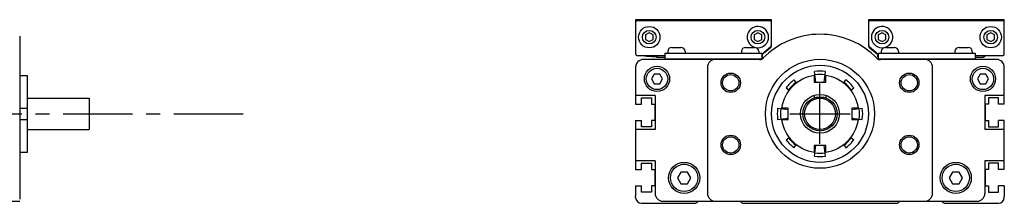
# Model space of a CAD drawing. Extents: x -4.5 to 45.4, y 2.1 to 24.3.
# Tile 3 of 4: x 35.4 to 45.4, y 12.9 to 14.8. Entities that reach past the tile are written whole.
import ezdxf

# ---------------------------------------------------------------- set-up
doc = ezdxf.new("R2010")
doc.units = 0
doc.header["$LTSCALE"] = 1.87
doc.header["$MEASUREMENT"] = 0
doc.linetypes.add('CENTER', pattern=[0.6, 0.375, -0.075, 0.075, -0.075])
doc.layers.get('0').update_dxf_attribs({"linetype": 'CONTINUOUS'})

msp = doc.modelspace()

# ---------------------------------------------------------------- linework, layer by layer
for p, q in [((41.6481, 14.7905), (41.6481, 14.446)), ((43.026, 14.7905), (41.6481, 14.7905)), ((43.026, 14.534), (43.026, 14.7905)), ((44.0103, 14.7905), (44.0103, 14.534)), ((45.3883, 14.7905), (44.0103, 14.7905)), ((45.3883, 14.446), (45.3883, 14.7905)), ((43.0064, 14.7807), (41.6678, 14.7807)), ((45.3686, 14.7807), (44.03, 14.7807)), ((35.3989, 14.6232), (35.3989, 12.9697)), ((41.7859, 14.6588), (41.7465, 14.6361)), ((41.7465, 14.6361), (41.7465, 14.5906)), ((41.7465, 14.5906), (41.7859, 14.5679)), ((41.8253, 14.6361), (41.7859, 14.6588)), ((41.7859, 14.5679), (41.8253, 14.5906)), ((41.8253, 14.5906), (41.8253, 14.6361)), ((42.8883, 14.6588), (42.8489, 14.6361)), ((42.8489, 14.6361), (42.8489, 14.5906)), ((42.8489, 14.5906), (42.8883, 14.5679)), ((42.9276, 14.6361), (42.8883, 14.6588)), ((42.8883, 14.5679), (42.9276, 14.5906)), ((42.9276, 14.5906), (42.9276, 14.6361)), ((44.1481, 14.6588), (44.1087, 14.6361)), ((44.1087, 14.6361), (44.1087, 14.5906)), ((44.1087, 14.5906), (44.1481, 14.5679)), ((44.1875, 14.6361), (44.1481, 14.6588)), ((44.1481, 14.5679), (44.1875, 14.5906)), ((44.1875, 14.5906), (44.1875, 14.6361)), ((45.2505, 14.6588), (45.2111, 14.6361)), ((45.2111, 14.6361), (45.2111, 14.5906)), ((45.2111, 14.5906), (45.2505, 14.5679)), ((45.2898, 14.6361), (45.2505, 14.6588)), ((45.2505, 14.5679), (45.2898, 14.5906)), ((45.2898, 14.5906), (45.2898, 14.6361)), ((42.0162, 14.5101), (42.1067, 14.5101)), ((42.7642, 14.5101), (42.8548, 14.5101)), ((42.9276, 14.4422), (43.019, 14.5189)), ((43.012, 14.5031), (42.9327, 14.4366)), ((44.0173, 14.5189), (44.1087, 14.4422)), ((44.1049, 14.4356), (44.0244, 14.5031)), ((44.1816, 14.5101), (44.2721, 14.5101)), ((44.9296, 14.5101), (45.0201, 14.5101)), ((41.6678, 14.4264), (41.9434, 14.4264)), ((42.9118, 14.387), (41.7268, 14.387)), ((41.7521, 14.423), (41.7613, 14.422)), ((41.8449, 14.4188), (41.8449, 14.4165)), ((41.8595, 14.4121), (41.8595, 14.418)), ((41.8595, 14.4121), (41.9434, 14.4121)), ((41.8627, 14.4264), (41.8627, 14.4121)), ((41.9434, 14.451), (41.9434, 14.392)), ((41.9434, 14.451), (42.9276, 14.451)), ((41.9434, 14.392), (42.926, 14.392)), ((41.9729, 14.4668), (41.9729, 14.451)), ((42.0123, 14.392), (42.0123, 14.387)), ((42.1107, 14.392), (42.1107, 14.387)), ((42.1501, 14.4668), (42.1501, 14.451)), ((42.2015, 14.387), (42.2015, 14.392)), ((42.5907, 14.387), (42.5907, 14.392)), ((42.7111, 14.387), (42.7111, 14.392)), ((42.7209, 14.4668), (42.7209, 14.451)), ((42.7603, 14.392), (42.7603, 14.387)), ((42.8587, 14.392), (42.8587, 14.387)), ((42.8981, 14.4668), (42.8981, 14.451)), ((42.9276, 14.451), (42.9276, 14.3927)), ((42.9327, 14.4121), (42.9276, 14.4121)), ((42.9327, 14.4465), (42.9327, 14.4121)), ((44.1036, 14.4121), (44.1036, 14.4356)), ((44.1036, 14.4121), (44.1087, 14.4121)), ((44.1068, 14.4438), (44.1068, 14.4121)), ((44.1087, 14.451), (44.1087, 14.3927)), ((44.1087, 14.451), (45.093, 14.451)), ((44.1104, 14.392), (45.093, 14.392)), ((45.3095, 14.387), (44.1246, 14.387)), ((44.1383, 14.4668), (44.1383, 14.451)), ((44.1776, 14.392), (44.1776, 14.387)), ((44.276, 14.392), (44.276, 14.387)), ((44.3154, 14.4668), (44.3154, 14.451)), ((44.3253, 14.387), (44.3253, 14.392)), ((44.4456, 14.387), (44.4456, 14.392)), ((44.8348, 14.387), (44.8348, 14.392)), ((44.8863, 14.4668), (44.8863, 14.451)), ((44.9257, 14.392), (44.9257, 14.387)), ((45.0241, 14.392), (45.0241, 14.387)), ((45.0635, 14.4668), (45.0635, 14.451)), ((45.093, 14.451), (45.093, 14.392)), ((45.093, 14.4264), (45.3686, 14.4264)), ((45.093, 14.4121), (45.1768, 14.4121)), ((45.1768, 14.4264), (45.1768, 14.4121)), ((45.1768, 14.4174), (45.1914, 14.4165)), ((45.1914, 14.4264), (45.1914, 14.4165)), ((41.6481, 14.3082), (41.6481, 13.9332)), ((42.3764, 14.3082), (42.3764, 13.0287)), ((44.6599, 13.0287), (44.6599, 14.3082)), ((45.3883, 13.9332), (45.3883, 14.3082)), ((35.3989, 14.225), (35.4772, 14.225)), ((35.4772, 13.4466), (35.4772, 14.225)), ((41.8362, 14.2392), (41.8078, 14.19)), ((41.8078, 14.19), (41.8362, 14.1408)), ((41.893, 14.2392), (41.8362, 14.2392)), ((41.9215, 14.19), (41.893, 14.2392)), ((41.893, 14.1408), (41.9215, 14.19)), ((43.4591, 14.225), (43.4591, 14.1586)), ((43.4757, 14.1586), (43.4616, 14.2652)), ((43.5607, 14.1586), (43.5747, 14.2652)), ((43.5772, 14.1586), (43.5772, 14.225)), ((45.1433, 14.2392), (45.1149, 14.19)), ((45.1149, 14.19), (45.1433, 14.1408)), ((45.2001, 14.2392), (45.1433, 14.2392)), ((45.2285, 14.19), (45.2001, 14.2392)), ((45.2001, 14.1408), (45.2285, 14.19)), ((41.8362, 14.1408), (41.893, 14.1408)), ((43.1746, 14.0994), (43.2059, 14.0754)), ((43.2545, 14.1794), (43.2786, 14.1481)), ((43.4591, 14.1586), (43.5772, 14.1586)), ((43.7578, 14.1481), (43.7818, 14.1794)), ((43.8304, 14.0754), (43.8618, 14.0994)), ((45.1433, 14.1408), (45.2001, 14.1408)), ((35.4772, 13.9933), (36.1034, 13.9933)), ((36.1034, 13.9933), (36.1034, 13.6783)), ((41.8451, 14.021), (41.6481, 14.021)), ((41.8451, 14.021), (41.8451, 13.678)), ((43.4582, 14.0233), (43.4582, 14.0027)), ((43.4582, 14.0027), (43.5782, 14.0027)), ((43.5782, 14.0233), (43.5782, 14.0027)), ((45.1913, 14.021), (45.1913, 13.678)), ((45.3883, 14.021), (45.1913, 14.021)), ((35.3989, 13.8949), (35.4772, 13.8949)), ((43.0888, 13.8923), (43.1953, 13.8783)), ((43.1953, 13.8949), (43.1289, 13.8949)), ((43.1953, 13.7767), (43.1953, 13.8949)), ((43.9074, 13.8949), (43.841, 13.8949)), ((43.841, 13.8949), (43.841, 13.7767)), ((43.841, 13.8783), (43.9475, 13.8923)), ((43.0888, 13.7793), (43.1953, 13.7933)), ((43.841, 13.7933), (43.9475, 13.7793)), ((35.3989, 13.7767), (35.4772, 13.7767)), ((41.6481, 13.7678), (41.6481, 13.2704)), ((43.1289, 13.7767), (43.1953, 13.7767)), ((43.841, 13.7767), (43.9074, 13.7767)), ((45.3883, 13.2704), (45.3883, 13.7678)), ((35.4772, 13.6783), (36.1034, 13.6783)), ((41.8451, 13.678), (41.6481, 13.678)), ((43.1746, 13.5722), (43.2059, 13.5962)), ((43.8304, 13.5962), (43.8618, 13.5722)), ((45.3883, 13.678), (45.1913, 13.678)), ((43.2545, 13.4922), (43.2786, 13.5235)), ((43.5772, 13.513), (43.4591, 13.513)), ((43.4591, 13.513), (43.4591, 13.4466)), ((43.4616, 13.4064), (43.4757, 13.513)), ((43.5747, 13.4064), (43.5607, 13.513)), ((43.5772, 13.4466), (43.5772, 13.513)), ((43.7578, 13.5235), (43.7818, 13.4922)), ((35.3989, 13.4466), (35.4772, 13.4466)), ((41.8451, 13.359), (41.6481, 13.359)), ((41.8451, 13.359), (41.8451, 13.0287)), ((45.1913, 13.359), (45.1913, 13.0287)), ((45.3883, 13.359), (45.1913, 13.359)), ((42.1061, 13.2452), (42.072, 13.1862)), ((42.072, 13.1862), (42.1061, 13.1271)), ((42.1743, 13.2452), (42.1061, 13.2452)), ((42.2084, 13.1862), (42.1743, 13.2452)), ((42.1743, 13.1271), (42.2084, 13.1862)), ((44.862, 13.2452), (44.8279, 13.1862)), ((44.8279, 13.1862), (44.862, 13.1271)), ((44.9302, 13.2452), (44.862, 13.2452)), ((44.9643, 13.1862), (44.9302, 13.2452)), ((44.9302, 13.1271), (44.9643, 13.1862)), ((41.6481, 13.105), (41.6481, 13.0023)), ((42.1061, 13.1271), (42.1743, 13.1271)), ((44.862, 13.1271), (44.9302, 13.1271)), ((45.3883, 13.105), (45.3883, 13.0023)), ((41.6481, 12.9874), (41.6481, 13.0023)), ((45.3883, 12.9874), (45.3883, 13.0023)), ((35.2217, 12.95), (35.3989, 12.95)), ((41.7072, 12.9283), (42.2502, 12.9283)), ((41.9238, 12.95), (45.1125, 12.95)), ((42.28, 12.95), (42.2641, 12.9341)), ((42.725, 12.9341), (42.7091, 12.95)), ((42.7389, 12.9283), (44.2974, 12.9283)), ((44.3272, 12.95), (44.3113, 12.9341)), ((44.7723, 12.9341), (44.7564, 12.95)), ((44.7862, 12.9283), (45.3292, 12.9283))]:
    msp.add_line(p, q)
at = {"color": 2, "linetype": 'CENTER'}
for p, q in [((43.5182, 13.5298), (43.5182, 14.1418)), ((7.7913, 13.8358), (37.7072, 13.8358)), ((43.2122, 13.8358), (43.8242, 13.8358))]:
    msp.add_line(p, q, dxfattribs=at)
at = {"color": 7, "linetype": 'CONTINUOUS'}
for p, q in [((41.7073, 13.9981), (41.8097, 13.9981)), ((41.7073, 13.9332), (41.7073, 13.9981)), ((41.8097, 13.9981), (41.8097, 13.9332)), ((45.2267, 13.9981), (45.2267, 13.9332)), ((45.329, 13.9981), (45.2267, 13.9981)), ((45.329, 13.9332), (45.329, 13.9981)), ((41.6481, 13.9332), (41.7073, 13.9332)), ((41.8097, 13.9332), (41.8412, 13.9332)), ((41.8412, 13.9332), (41.8412, 13.7678)), ((45.2267, 13.9332), (45.1952, 13.9332)), ((45.1952, 13.9332), (45.1952, 13.7678)), ((45.3883, 13.9332), (45.329, 13.9332)), ((41.6481, 13.7678), (41.7073, 13.7678)), ((41.7073, 13.7029), (41.7073, 13.7678)), ((41.8097, 13.7029), (41.7073, 13.7029)), ((41.8097, 13.7678), (41.8097, 13.7029)), ((41.8412, 13.7678), (41.8097, 13.7678)), ((45.1952, 13.7678), (45.2267, 13.7678)), ((45.2267, 13.7678), (45.2267, 13.7029)), ((45.2267, 13.7029), (45.329, 13.7029)), ((45.3883, 13.7678), (45.329, 13.7678)), ((45.329, 13.7029), (45.329, 13.7678)), ((41.7073, 13.3354), (41.8097, 13.3354)), ((41.7073, 13.2704), (41.7073, 13.3354)), ((41.8097, 13.3354), (41.8097, 13.2704)), ((45.2267, 13.3354), (45.2267, 13.2704)), ((45.329, 13.3354), (45.2267, 13.3354)), ((45.329, 13.2704), (45.329, 13.3354)), ((41.6481, 13.2704), (41.7073, 13.2704)), ((41.8097, 13.2704), (41.8412, 13.2704)), ((41.8412, 13.2704), (41.8412, 13.105)), ((45.1952, 13.2704), (45.1952, 13.105)), ((45.2267, 13.2704), (45.1952, 13.2704)), ((45.3883, 13.2704), (45.329, 13.2704)), ((41.6481, 13.105), (41.7073, 13.105)), ((41.7073, 13.0401), (41.7073, 13.105)), ((41.8412, 13.105), (41.8097, 13.105)), ((41.8097, 13.105), (41.8097, 13.0401)), ((45.1952, 13.105), (45.2267, 13.105)), ((45.2267, 13.105), (45.2267, 13.0401)), ((45.3883, 13.105), (45.329, 13.105)), ((45.329, 13.0401), (45.329, 13.105)), ((41.8097, 13.0401), (41.7073, 13.0401)), ((45.2267, 13.0401), (45.329, 13.0401))]:
    msp.add_line(p, q, dxfattribs=at)
for points in [[(41.7369, 14.426), (41.7372, 14.4257), (41.7399, 14.4248), (41.7449, 14.4239), (41.7521, 14.423)], [(41.7613, 14.422), (41.7722, 14.4211), (41.7848, 14.4202), (41.7987, 14.4193), (41.8135, 14.4184), (41.8291, 14.4174), (41.8449, 14.4165)], [(41.7762, 14.426), (41.7766, 14.4257), (41.7793, 14.4248), (41.7843, 14.4239), (41.7915, 14.423), (41.8006, 14.422), (41.8116, 14.4211), (41.8242, 14.4202), (41.838, 14.4193), (41.8529, 14.4184), (41.8627, 14.4178)]]:
    msp.add_lwpolyline(points)
for centre, radius in [((41.7859, 14.6134), 0.1083), ((45.2505, 14.6134), 0.1083), ((41.7859, 14.6134), 0.0689), ((42.8883, 14.6134), 0.0689), ((44.1481, 14.6134), 0.0689), ((45.2505, 14.6134), 0.0689), ((43.5182, 13.8358), 0.5528), ((41.8646, 14.19), 0.128), ((41.8646, 14.19), 0.1083), ((43.5182, 13.8358), 0.4921), ((45.1717, 14.19), 0.128), ((45.1717, 14.19), 0.1083), ((42.6127, 14.1508), 0.0984), ((42.6127, 14.1508), 0.0827), ((44.4237, 14.1508), 0.0984), ((44.4237, 14.1508), 0.0827), ((43.5182, 13.8358), 0.1969), ((43.5182, 13.8358), 0.1732), ((43.5182, 13.8358), 0.1575), ((42.6127, 13.5208), 0.0984), ((42.6127, 13.5208), 0.0827), ((44.4237, 13.5208), 0.0984), ((44.4237, 13.5208), 0.0827), ((42.1402, 13.1862), 0.1575), ((42.1402, 13.1862), 0.1378), ((44.8961, 13.1862), 0.1575), ((44.8961, 13.1862), 0.1378)]:
    msp.add_circle(centre, radius)
for centre, radius, start, end in [((41.6678, 14.761), 0.0197, 90, 180), ((42.8883, 14.6134), 0.1083, 260.81796, 252.03298), ((43.0064, 14.761), 0.0197, 0, 90), ((44.03, 14.761), 0.0197, 90, 180), ((44.1481, 14.6134), 0.1083, 287.96702, 279.18204), ((45.3686, 14.761), 0.0197, 0, 90), ((43.5182, 13.8358), 0.8071, 44.24072, 135.75928), ((42.0162, 14.4668), 0.0433, 90, 180), ((42.1067, 14.4668), 0.0433, 0, 90), ((42.7642, 14.4668), 0.0433, 90, 180), ((42.8548, 14.4668), 0.0433, 0, 90), ((42.9867, 14.5333), 0.0394, 310, 0), ((43.0064, 14.534), 0.0197, 310, 0), ((44.03, 14.534), 0.0197, 180, 230), ((44.0497, 14.5333), 0.0394, 180, 230), ((44.1816, 14.4668), 0.0433, 90, 180), ((44.2721, 14.4668), 0.0433, 0, 90), ((44.9296, 14.4668), 0.0433, 90, 180), ((45.0201, 14.4668), 0.0433, 0, 90), ((41.6678, 14.446), 0.0197, 180, 270), ((41.7268, 14.3082), 0.0787, 90, 180), ((42.4552, 14.3082), 0.0787, 90, 180), ((42.9035, 14.446), 0.0591, 270, 315.15717), ((42.9118, 14.4264), 0.0394, 270, 315.75928), ((44.1328, 14.446), 0.0591, 224.84283, 270), ((44.1246, 14.4264), 0.0394, 224.24072, 270), ((44.1302, 14.4657), 0.0394, 230, 233.43284), ((44.5812, 14.3082), 0.0787, 0, 90), ((45.3095, 14.3082), 0.0787, 0, 90), ((45.3686, 14.446), 0.0197, 270, 0), ((41.7072, 14.3155), 0.0591, 136.31065, 180), ((41.7072, 14.3155), 0.0591, 136.31065, 180), ((43.5182, 13.8358), 0.3937, 98.62693, 171.37307), ((43.5182, 13.8358), 0.4331, 82.5, 97.5), ((43.5182, 13.8358), 0.4005, 82.5, 97.5), ((43.5182, 13.8358), 0.3937, 8.62693, 81.37307), ((43.5182, 13.8358), 0.4331, 127.5, 142.5), ((43.5182, 13.8358), 0.4005, 127.5, 142.5), ((43.5182, 13.8358), 0.4005, 37.5, 52.5), ((43.5182, 13.8358), 0.4331, 37.5, 52.5), ((43.5182, 13.8358), 0.4331, 172.5, 187.5), ((43.5182, 13.8358), 0.4005, 172.5, 187.5), ((43.5182, 13.8358), 0.4005, 352.5, 7.5), ((43.5182, 13.8358), 0.4331, 352.5, 7.5), ((43.5182, 13.8358), 0.3937, 188.62693, 261.37307), ((43.5182, 13.8358), 0.3937, 278.62693, 351.37307), ((43.5182, 13.8358), 0.4005, 217.5, 232.5), ((43.5182, 13.8358), 0.4005, 307.5, 322.5), ((43.5182, 13.8358), 0.4331, 217.5, 232.5), ((43.5182, 13.8358), 0.4331, 307.5, 322.5), ((43.5182, 13.8358), 0.4331, 262.5, 277.5), ((43.5182, 13.8358), 0.4005, 262.5, 277.5), ((41.7072, 12.9874), 0.0591, 180, 270), ((41.9238, 13.0287), 0.0787, 180, 270), ((42.4552, 13.0287), 0.0787, 180, 270), ((44.5812, 13.0287), 0.0787, 270, 0), ((45.1125, 13.0287), 0.0787, 270, 0), ((45.3292, 12.9874), 0.0591, 270, 0), ((42.2502, 12.948), 0.0197, 270, 315), ((42.7389, 12.948), 0.0197, 225, 270), ((44.2974, 12.948), 0.0197, 270, 315), ((44.7862, 12.948), 0.0197, 225, 270)]:
    msp.add_arc(centre, radius, start, end)

doc.saveas('drawing.dxf')
